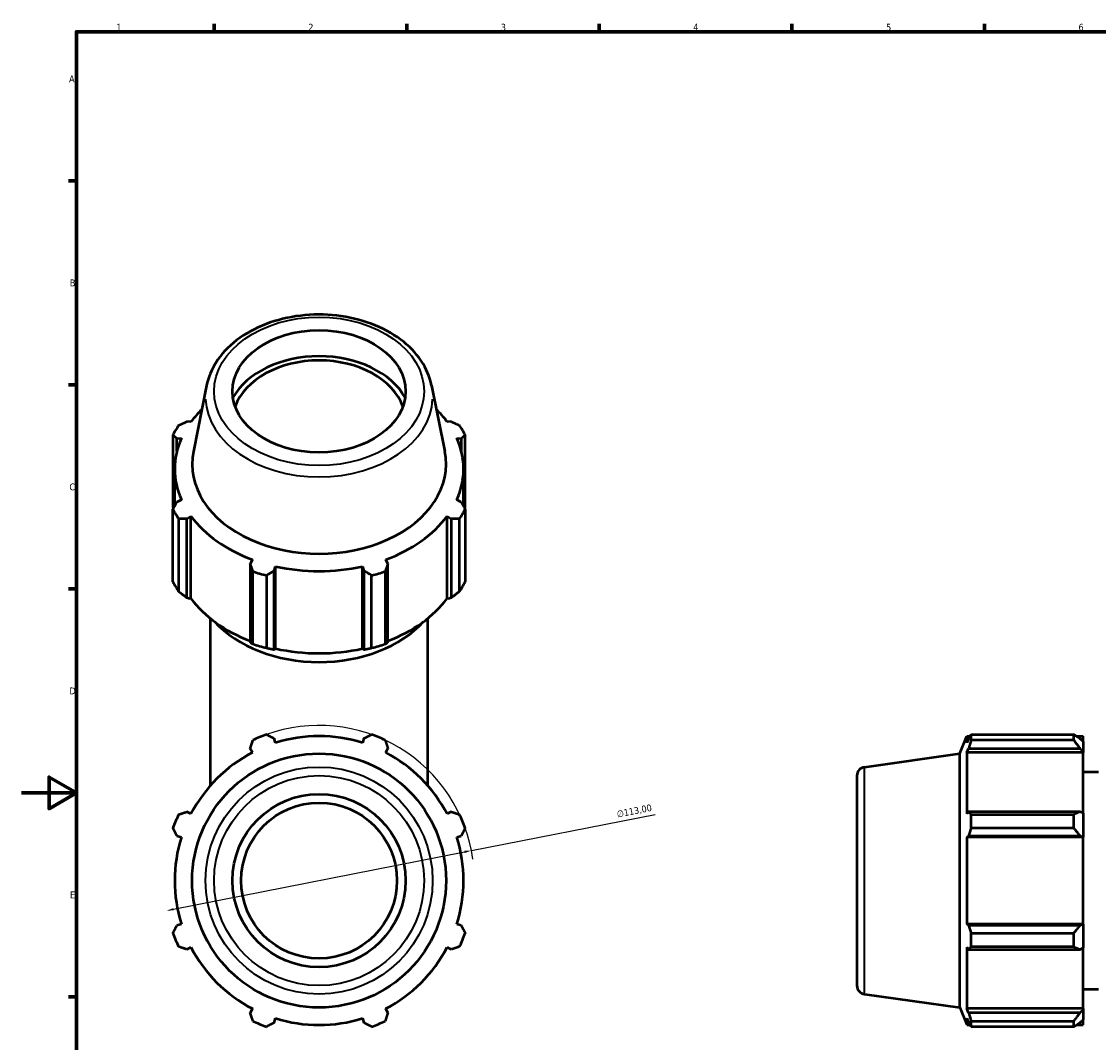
# Model space of a CAD drawing. Header units: millimetres. Extents: x 0 to 914, y 0 to 1132.
# Tile 2 of 7: x 0 to 392, y 206 to 578. Entities that reach past the tile are written whole.
import ezdxf

# ---------------------------------------------------------------- set-up
doc = ezdxf.new("R2010")
doc.units = ezdxf.units.MM
for name, color, linetype, lineweight in [('Border (ISO)', 7, 'Continuous', 70), ('Dimension (ISO)', 7, 'Continuous', 25), ('Visible (ISO)', 7, 'Continuous', 50), ('Visible Narrow (ISO)', 7, 'Continuous', 35)]:
    doc.layers.add(name, color=color, linetype=linetype, lineweight=lineweight)
doc.styles.add('Note Text (ISO)', font='tahoma.ttf')
doc.dimstyles.new('Default (ISO)', dxfattribs={"dimtxt": 2.5, "dimasz": 2.5, "dimexe": 3.175, "dimexo": 0, "dimgap": 0.762, "dimtad": 1, "dimrnd": 1e-08, "dimzin": 0, "dimtxsty": 'Note Text (ISO)', "dimcen": 0.09, "dimdle": 10, "dimclrd": 256, "dimclre": 256, "dimclrt": 232, "dimazin": 0, "dimtfac": 1.40208, "dimtmove": 0, "dimatfit": 3, "dimfxl": 1, "dimtolj": 1, "dimtzin": 0, "dimlwd": -1, "dimlwe": -1, "dimarcsym": 0})

# ---------------------------------------------------------------- blocks, each defined once
blk = doc.blocks.new('Borders Default Border')
at = {"layer": 'Border (ISO)'}
for p, q in [((70.08, 574), (70.08, 576.9)), ((140.17, 574), (140.17, 576.9)), ((210.25, 574), (210.25, 576.9)), ((280.33, 574), (280.33, 576.9)), ((350.42, 574), (350.42, 576.9)), ((20, 519.75), (17.1, 519.75)), ((20, 445.5), (17.1, 445.5)), ((20, 371.25), (17.1, 371.25)), ((20, 222.75), (17.1, 222.75))]:
    blk.add_line(p, q, dxfattribs=at)
at = {"layer": 'Border (ISO)', "flags": 128}
for points in [[(20, 20), (20, 574), (821, 574), (821, 20), (20, 20)], [(0, 297), (20, 297), (10, 302.77), (10, 291.23), (20, 297)]]:
    blk.add_lwpolyline(points, dxfattribs=at)
at = {"layer": 'Border (ISO)', "color": 232, "true_color": 0xca0064, "char_height": 2.5, "attachment_point": 7, "style": 'Note Text (ISO)'}
for s, insert in [('1', (34.48, 574.4)), ('2', (104.37, 574.4)), ('3', (174.43, 574.35)), ('4', (244.42, 574.4)), ('5', (314.64, 574.35)), ('6', (384.66, 574.35)), ('A', (17.29, 555.62)), ('B', (17.59, 481.37)), ('C', (17.43, 407.08)), ('D', (17.43, 332.88)), ('E', (17.64, 258.63))]:
    blk.add_mtext(s, dxfattribs=dict(at, insert=insert))
blk = doc.blocks.new('*D15')
at = {"layer": 'Defpoints', "color": 0, "transparency": 16777216}
for p in [(163.71, 276.02), (52.85, 254.17)]:
    blk.add_point(p, dxfattribs=at)
at = {"layer": 'Dimension (ISO)', "transparency": 16777216}
for p, q in [((163.71, 276.02), (230.57, 289.2)), ((55.3, 254.66), (161.26, 275.54))]:
    blk.add_line(p, q, dxfattribs=at)
blk.add_arc((108.28, 265.1), 56.5, 7.9289, 109.792, dxfattribs=at)
for points in [[(161.18, 275.95), (161.34, 275.13), (163.71, 276.02)], [(55.22, 255.07), (55.38, 254.25), (52.85, 254.17)]]:
    blk.add_solid(points, dxfattribs=at)
at = {"layer": 'Dimension (ISO)', "color": 232, "true_color": 0xca0064, "transparency": 16777216, "insert": (216.43, 290.46), "char_height": 2.5, "attachment_point": 1, "rotation": 11.1486, "style": 'Note Text (ISO)'}
blk.add_mtext('\\A1;∅113,00', dxfattribs=at)

msp = doc.modelspace()

# ---------------------------------------------------------------- linework, layer by layer
at = {"layer": 'Visible (ISO)'}
for p, q in [((67.3585, 445.3321), (62.5318, 421.2882)), ((149.2003, 445.3321), (154.027, 421.2882)), ((61.6714, 432.0417), (60.1679, 432.1108)), ((156.3909, 432.1108), (154.8874, 432.0417)), ((55.1169, 427.2834), (55.1169, 400.8863)), ((161.4418, 400.8863), (161.4418, 427.2834)), ((56.5498, 425.9343), (58.1663, 426.0581)), ((56.5498, 421.4056), (56.5498, 425.9343)), ((158.3924, 426.0581), (160.009, 425.9343)), ((160.009, 425.9343), (160.009, 421.4056)), ((55.7344, 401.3686), (55.7344, 414.8854)), ((160.8244, 401.3686), (160.8244, 414.8854)), ((58.1663, 403.7127), (56.5498, 402.8681)), ((160.009, 402.8681), (158.3924, 403.7127)), ((55.1169, 373.8307), (55.1169, 400.2277)), ((161.4418, 400.2277), (161.4418, 373.8307)), ((57.16, 396.7399), (57.16, 370.3429)), ((60.1679, 396.6915), (61.6714, 397.7292)), ((60.1679, 368.0508), (60.1679, 396.6915)), ((61.6714, 367.8052), (61.6714, 397.7292)), ((154.8874, 397.7292), (156.3909, 396.6915)), ((154.8874, 367.8052), (154.8874, 397.7292)), ((156.3909, 396.6915), (156.3909, 368.0508)), ((159.3987, 370.3429), (159.3987, 396.7399)), ((84.0168, 381.9286), (83.2341, 380.3812)), ((83.2341, 380.3812), (83.2341, 351.7405)), ((133.3246, 380.3812), (132.542, 381.9286)), ((133.3246, 351.7405), (133.3246, 380.3812)), ((84.2157, 351.2116), (84.2157, 377.6087)), ((91.9691, 377.8228), (92.4788, 379.4501)), ((91.9691, 349.1821), (91.9691, 377.8228)), ((92.4788, 349.5261), (92.4788, 379.4501)), ((124.08, 379.4501), (124.5897, 377.8228)), ((124.08, 349.5261), (124.08, 379.4501)), ((124.5897, 377.8228), (124.5897, 349.1821)), ((132.3431, 377.6087), (132.3431, 351.2116)), ((89.1481, 376.164), (89.1481, 349.767)), ((127.4106, 349.767), (127.4106, 376.164)), ((61.1702, 367.6207), (60.1679, 368.0508)), ((61.6714, 367.8052), (61.1702, 367.6207)), ((155.3885, 367.6207), (154.8874, 367.8052)), ((156.3909, 368.0508), (155.3885, 367.6207)), ((68.7294, 299.6926), (68.7294, 360.4994)), ((147.8294, 299.6926), (147.8294, 360.4994)), ((92.3089, 349.1451), (91.9691, 349.1821)), ((92.4788, 349.5261), (92.3089, 349.1451)), ((124.2499, 349.1451), (124.08, 349.5261)), ((124.5897, 349.1821), (124.2499, 349.1451)), ((341.4312, 311.3044), (343.9922, 317.6432)), ((343.9922, 317.6432), (343.9922, 315.2112)), ((343.9922, 317.6432), (345.1923, 317.6432)), ((345.5902, 318.2606), (382.9212, 318.2606)), ((345.5902, 316.2175), (345.5902, 318.2606)), ((382.9212, 316.2175), (382.9212, 318.2606)), ((383.9059, 317.6432), (386.3112, 317.6432)), ((386.3112, 315.7501), (386.3112, 317.6432)), ((92.4788, 315.2112), (91.9691, 316.8278)), ((124.5897, 316.8278), (124.08, 315.2112)), ((344.6771, 316.8278), (343.9922, 315.2112)), ((382.9212, 316.2175), (345.5902, 316.2175)), ((386.3112, 315.7501), (385.1812, 316.8278)), ((386.3112, 315.7501), (386.3112, 312.2073)), ((83.2341, 313.2096), (84.0168, 311.7062)), ((132.542, 311.7062), (133.3246, 313.2096)), ((306.7428, 306.4293), (341.4312, 311.3044)), ((341.4312, 218.8919), (341.4312, 311.3044)), ((343.9922, 311.7062), (344.6771, 313.2096)), ((343.9922, 311.7062), (343.9922, 289.3607)), ((386.3112, 311.7062), (343.9922, 311.7062)), ((344.6771, 313.2096), (385.1812, 313.2096)), ((385.1812, 313.2096), (386.3112, 312.2073)), ((386.3112, 312.2073), (386.3112, 311.7062)), ((386.3112, 289.6216), (386.3112, 311.7062)), ((304.0312, 303.3099), (304.0312, 226.8864)), ((386.3112, 304.6482), (391.9212, 304.6482)), ((61.6714, 289.3607), (60.1679, 290.1434)), ((156.3909, 290.1434), (154.8874, 289.3607)), ((344.6771, 290.1434), (343.9922, 289.3607)), ((385.1812, 290.1434), (344.6771, 290.1434)), ((386.3112, 289.6216), (385.1812, 290.1434)), ((345.5902, 284.2294), (345.5902, 289.1619)), ((345.5902, 289.1619), (382.9212, 289.1619)), ((382.9212, 284.2294), (382.9212, 289.1619)), ((386.3112, 289.6216), (386.3112, 281.0687)), ((382.9212, 284.2294), (345.5902, 284.2294)), ((56.5498, 281.4085), (58.1663, 280.8988)), ((158.3924, 280.8988), (160.009, 281.4085)), ((343.9922, 280.8988), (344.6771, 281.4085)), ((386.3112, 280.8988), (343.9922, 280.8988)), ((343.9922, 280.8988), (343.9922, 249.2976)), ((344.6771, 281.4085), (385.1812, 281.4085)), ((385.1812, 281.4085), (386.3112, 281.0687)), ((386.3112, 281.0687), (386.3112, 280.8988)), ((386.3112, 249.2976), (386.3112, 280.8988)), ((58.1663, 249.2976), (56.5498, 248.7879)), ((160.009, 248.7879), (158.3924, 249.2976)), ((344.6771, 248.7879), (343.9922, 249.2976)), ((386.3112, 249.2976), (343.9922, 249.2976)), ((385.1812, 248.7879), (344.6771, 248.7879)), ((386.3112, 249.1277), (385.1812, 248.7879)), ((386.3112, 249.2976), (386.3112, 249.1277)), ((386.3112, 249.1277), (386.3112, 240.5747)), ((345.5902, 241.0345), (345.5902, 245.9669)), ((345.5902, 245.9669), (382.9212, 245.9669)), ((382.9212, 241.0345), (382.9212, 245.9669)), ((60.1679, 240.0529), (61.6714, 240.8356)), ((154.8874, 240.8356), (156.3909, 240.0529)), ((343.9922, 240.8356), (344.6771, 240.0529)), ((343.9922, 240.8356), (343.9922, 218.4902)), ((344.6771, 240.0529), (385.1812, 240.0529)), ((382.9212, 241.0345), (345.5902, 241.0345)), ((385.1812, 240.0529), (386.3112, 240.5747)), ((386.3112, 218.4902), (386.3112, 240.5747)), ((306.7428, 223.7671), (341.4312, 218.8919)), ((386.3112, 225.5482), (391.9212, 225.5482)), ((84.0168, 218.4902), (83.2341, 216.9867)), ((133.3246, 216.9867), (132.542, 218.4902)), ((341.4312, 218.8919), (343.9922, 212.5532)), ((344.6771, 216.9867), (343.9922, 218.4902)), ((386.3112, 218.4902), (343.9922, 218.4902)), ((385.1812, 216.9867), (344.6771, 216.9867)), ((386.3112, 217.989), (385.1812, 216.9867)), ((386.3112, 218.4902), (386.3112, 217.989)), ((386.3112, 217.989), (386.3112, 214.4463)), ((91.9691, 213.3686), (92.4788, 214.9851)), ((124.08, 214.9851), (124.5897, 213.3686)), ((343.9922, 214.9851), (344.6771, 213.3686)), ((343.9922, 214.9851), (343.9922, 212.5532)), ((343.9922, 212.5532), (345.1923, 212.5532)), ((345.5902, 211.9357), (345.5902, 213.9788)), ((345.5902, 213.9788), (382.9212, 213.9788)), ((382.9212, 211.9357), (345.5902, 211.9357)), ((382.9212, 211.9357), (382.9212, 213.9788)), ((383.9059, 212.5532), (386.3112, 212.5532)), ((385.1812, 213.3686), (386.3112, 214.4463)), ((386.3112, 212.5532), (386.3112, 214.4463))]:
    msp.add_line(p, q, dxfattribs=at)
for radius in [46.2062, 31.5, 28.35]:
    msp.add_circle((108.2794, 265.0982), radius, dxfattribs=at)
for centre, radius, start, end in [((108.2794, 265.0982), 56.5, 109.791984, 115.208016), ((108.2794, 265.0982), 52.545, 72.5, 107.5), ((108.2794, 265.0982), 56.5, 64.791984, 70.208016), ((108.2794, 265.0982), 52.545, 117.5, 152.5), ((108.2794, 265.0982), 52.545, 27.5, 62.5), ((307.1812, 303.3099), 3.15, 98, 180), ((108.2794, 265.0982), 56.5, 154.791984, 160.208016), ((108.2794, 265.0982), 56.5, 19.791984, 25.208016), ((108.2794, 265.0982), 52.545, 162.5, 197.5), ((108.2794, 265.0982), 52.545, 342.5, 17.5), ((108.2794, 265.0982), 56.5, 199.791984, 205.208016), ((108.2794, 265.0982), 56.5, 334.791984, 340.208016), ((108.2794, 265.0982), 52.545, 207.5, 242.5), ((108.2794, 265.0982), 52.545, 297.5, 332.5), ((307.1812, 226.8864), 3.15, 180, 262), ((108.2794, 265.0982), 56.5, 244.791984, 250.208016), ((108.2794, 265.0982), 52.545, 252.5, 287.5), ((108.2794, 265.0982), 56.5, 289.791984, 295.208016)]:
    msp.add_arc(centre, radius, start, end, dxfattribs=at)
msp.add_ellipse((108.2794, 443.1421), major_axis=(-31.5, 0), ratio=0.70710678, dxfattribs=at)
for centre, major_axis, start_param, end_param in [((108.2794, 432.1231), (33.6901, 0), 0.37604796, 2.76554469), ((108.2794, 432.1231), (31.5, 0), 0.24994895, 2.8916437), ((108.2794, 414.8854), (-52.545, 0), 5.660491, 5.80321976), ((108.2794, 414.8854), (-52.545, 0), 3.6215582, 3.76428696), ((108.2794, 413.7555), (-56.5, 0), 5.84322243, 5.93775002), ((108.2794, 413.7555), (56.5, 0), 0.34543529, 0.43996288), ((108.2794, 414.8854), (-52.545, 0), 5.97775269, 6.58861793), ((108.2794, 414.8854), (52.545, 0), 5.97775269, 6.58861793), ((108.2794, 416.6964), (-46.2062, 0), 6.14217766, 9.56578561), ((108.2794, 413.7555), (-56.5, 0), 0.34543529, 0.43996288), ((108.2794, 413.7555), (56.5, 0), 5.84322243, 5.93775002), ((108.2794, 414.8854), (52.545, 0), 3.6215582, 4.23242344), ((108.2794, 414.8854), (52.545, 0), 5.19235452, 5.80321976), ((108.2794, 413.7555), (56.5, 0), 4.2724261, 4.36695369), ((108.2794, 414.8854), (52.545, 0), 4.40695636, 5.0178216), ((108.2794, 413.7555), (56.5, 0), 5.05782427, 5.15235186), ((108.2794, 387.3585), (-56.5, 0), 0.34543529, 0.43996288), ((108.2794, 387.3585), (56.5, 0), 5.84322243, 5.93775002), ((108.2794, 384.9614), (-52.545, 0), 0.47996554, 1.07396345), ((108.2794, 384.9614), (-52.545, 0), 2.06762921, 2.66162711), ((108.2794, 376.5869), (45.2, 0), 3.71150641, 5.71327155), ((108.2794, 387.3585), (-56.5, 0), 1.13083345, 1.22536104), ((108.2794, 384.9614), (-52.545, 0), 1.26536371, 1.87622895), ((108.2794, 387.3585), (-56.5, 0), 1.91623161, 2.0107592)]:
    msp.add_ellipse(centre, major_axis=major_axis, ratio=0.70710678, start_param=start_param, end_param=end_param, dxfattribs=at)
msp.add_open_spline([(149.2003, 445.3321), (148.5762, 448.4409), (147.2909, 451.4504), (143.5139, 457.1012), (140.9719, 459.7212), (134.8591, 464.3046), (131.2543, 466.2428), (123.3827, 469.2044), (119.1101, 470.2182), (110.3471, 471.219), (105.8579, 471.2052), (97.1048, 470.1502), (92.8422, 469.1092), (84.9661, 466.0825), (81.3527, 464.0977), (75.1794, 459.3569), (72.6087, 456.6071), (69.0758, 450.9934), (67.9352, 448.2047), (67.3585, 445.3321)], degree=3, knots=[3.2826003, 3.2826003, 3.2826003, 3.2826003, 3.58311229, 3.58311229, 3.89769572, 3.89769572, 4.2234204, 4.2234204, 4.55226192, 4.55226192, 4.88122882, 4.88122882, 5.21019917, 5.21019917, 5.53901742, 5.53901742, 5.86449537, 5.86449537, 6.14217766, 6.14217766, 6.14217766, 6.14217766], dxfattribs=at)
for points, weights in [([(57.16, 430.7711), (58.6947, 431.461), (60.1679, 432.1108)], [2.40042970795, 2.43042107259, 2.45877834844]), ([(156.3909, 432.1108), (157.8641, 431.461), (159.3987, 430.7711)], [2.44916063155, 2.42091427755, 2.39104022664]), ([(56.5498, 425.9343), (55.848, 426.6014), (55.1169, 427.2834)], [2.45877834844, 2.43042107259, 2.40042970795]), ([(161.4418, 427.2834), (160.7108, 426.6014), (160.009, 425.9343)], [2.39104022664, 2.42091427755, 2.44916063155]), ([(55.1169, 400.2277), (55.848, 401.5811), (56.5498, 402.8681)], [2.38165074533, 2.41140748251, 2.43954291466]), ([(55.1169, 400.8863), (55.1923, 400.6957), (55.2674, 400.5061)], [1.00560820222, 1.00569270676, 1.00576848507]), ([(160.009, 402.8681), (160.7108, 401.5811), (161.4418, 400.2277)], [2.44916063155, 2.42091427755, 2.39104022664]), ([(161.2914, 400.5061), (161.3664, 400.6957), (161.4418, 400.8863)], [1.00461458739, 1.00452280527, 1.0044223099]), ([(60.1679, 396.6915), (58.6947, 396.7216), (57.16, 396.7399)], [2.43954291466, 2.41140748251, 2.38165074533]), ([(159.3987, 396.7399), (157.8641, 396.7216), (156.3909, 396.6915)], [2.39104022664, 2.42091427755, 2.44916063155]), ([(84.2157, 377.6087), (83.7149, 379.0296), (83.2341, 380.3812)], [2.38165074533, 2.41140748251, 2.43954291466]), ([(133.3246, 380.3812), (132.8439, 379.0296), (132.3431, 377.6087)], [2.44916063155, 2.42091427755, 2.39104022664]), ([(91.9691, 377.8228), (90.5874, 377.0167), (89.1481, 376.164)], [2.44916063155, 2.42091427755, 2.39104022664]), ([(127.4106, 376.164), (125.9714, 377.0167), (124.5897, 377.8228)], [2.39104022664, 2.42091427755, 2.44916063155]), ([(57.16, 370.3429), (58.6947, 369.1578), (60.1679, 368.0508)], [1.00560820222, 1.00642815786, 1.00642653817]), ([(156.3909, 368.0508), (157.8641, 369.1578), (159.3987, 370.3429)], [1.00574632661, 1.0056263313, 1.0046855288]), ([(83.2341, 351.7405), (83.7149, 351.4658), (84.2157, 351.2116)], [1.00189065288, 1.00197844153, 1.00124822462]), ([(89.1481, 349.767), (90.5874, 349.4529), (91.9691, 349.1821)], [1.00153576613, 1.00220665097, 1.00205930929]), ([(124.5897, 349.1821), (125.9714, 349.4529), (127.4106, 349.767)], [1.00199991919, 1.00212628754, 1.00143450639]), ([(132.3431, 351.2116), (132.8439, 351.4658), (133.3246, 351.7405)], [1.00153576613, 1.00220665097, 1.00205930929]), ([(89.1481, 318.2606), (90.5874, 317.5296), (91.9691, 316.8278)], [1, 1.00223572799, 1.00365647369]), ([(124.5897, 316.8278), (125.9714, 317.5296), (127.4106, 318.2606)], [1.00365647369, 1.00223572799, 1]), ([(344.6771, 316.8278), (345.1154, 317.5296), (345.5902, 318.2606)], [1.00365647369, 1.00223572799, 1]), ([(385.1812, 316.8278), (384.0964, 317.5296), (382.9212, 318.2606)], [1.00510220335, 1.00971548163, 1.01352189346]), ([(83.2341, 313.2096), (83.7149, 314.6829), (84.2157, 316.2175)], [1.00365647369, 1.00223572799, 1]), ([(132.3431, 316.2175), (132.8439, 314.6829), (133.3246, 313.2096)], [1, 1.00223572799, 1.00365647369]), ([(345.5902, 316.2175), (345.1154, 314.6829), (344.6771, 313.2096)], [1, 1.00223572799, 1.00365647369]), ([(382.9212, 316.2175), (384.0964, 314.6829), (385.1812, 313.2096)], [1.01352189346, 1.00971548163, 1.00510220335]), ([(57.16, 289.1619), (58.6947, 289.6626), (60.1679, 290.1434)], [1, 1.00223572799, 1.00365647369]), ([(156.3909, 290.1434), (157.8641, 289.6626), (159.3987, 289.1619)], [1.00365647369, 1.00223572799, 1]), ([(344.6771, 290.1434), (345.1154, 289.6626), (345.5902, 289.1619)], [1.00365647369, 1.00223572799, 1]), ([(385.1812, 290.1434), (384.0964, 289.6626), (382.9212, 289.1619)], [1.00510220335, 1.00971548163, 1.01352189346]), ([(56.5498, 281.4085), (55.848, 282.7902), (55.1169, 284.2294)], [1.00365647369, 1.00223572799, 1]), ([(161.4418, 284.2294), (160.7108, 282.7902), (160.009, 281.4085)], [1, 1.00223572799, 1.00365647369]), ([(345.5902, 284.2294), (345.1154, 282.7902), (344.6771, 281.4085)], [1, 1.00223572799, 1.00365647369]), ([(382.9212, 284.2294), (384.0964, 282.7902), (385.1812, 281.4085)], [1.01352189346, 1.00971548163, 1.00510220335]), ([(55.1169, 245.9669), (55.848, 247.4062), (56.5498, 248.7879)], [1, 1.00223572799, 1.00365647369]), ([(160.009, 248.7879), (160.7108, 247.4062), (161.4418, 245.9669)], [1.00365647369, 1.00223572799, 1]), ([(344.6771, 248.7879), (345.1154, 247.4062), (345.5902, 245.9669)], [1.00365647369, 1.00223572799, 1]), ([(385.1812, 248.7879), (384.0964, 247.4062), (382.9212, 245.9669)], [1.00510220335, 1.00971548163, 1.01352189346]), ([(60.1679, 240.0529), (58.6947, 240.5337), (57.16, 241.0345)], [1.00365647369, 1.00223572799, 1]), ([(159.3987, 241.0345), (157.8641, 240.5337), (156.3909, 240.0529)], [1, 1.00223572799, 1.00365647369]), ([(345.5902, 241.0345), (345.1154, 240.5337), (344.6771, 240.0529)], [1, 1.00223572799, 1.00365647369]), ([(382.9212, 241.0345), (384.0964, 240.5337), (385.1812, 240.0529)], [1.01352189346, 1.00971548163, 1.00510220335]), ([(84.2157, 213.9788), (83.7149, 215.5134), (83.2341, 216.9867)], [1, 1.00223572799, 1.00365647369]), ([(133.3246, 216.9867), (132.8439, 215.5134), (132.3431, 213.9788)], [1.00365647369, 1.00223572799, 1]), ([(344.6771, 216.9867), (345.1154, 215.5134), (345.5902, 213.9788)], [1.00365647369, 1.00223572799, 1]), ([(385.1812, 216.9867), (384.0964, 215.5134), (382.9212, 213.9788)], [1.00510220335, 1.00971548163, 1.01352189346]), ([(91.9691, 213.3686), (90.5874, 212.6668), (89.1481, 211.9357)], [1.00365647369, 1.00223572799, 1]), ([(127.4106, 211.9357), (125.9714, 212.6668), (124.5897, 213.3686)], [1, 1.00223572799, 1.00365647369]), ([(345.5902, 211.9357), (345.1154, 212.6668), (344.6771, 213.3686)], [1, 1.00223572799, 1.00365647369]), ([(382.9212, 211.9357), (384.0964, 212.6668), (385.1812, 213.3686)], [1.01352189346, 1.00971548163, 1.00510220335])]:
    msp.add_rational_spline(points, weights, degree=2, dxfattribs=at)
at = {"layer": 'Visible Narrow (ISO)'}
msp.add_line((306.7428, 224.2759), (306.7428, 305.9204), dxfattribs=at)
for radius in [41.3311, 38.2117]:
    msp.add_circle((108.2794, 265.0982), radius, dxfattribs=at)
msp.add_ellipse((108.2794, 443.1421), major_axis=(-38.2117, 0), ratio=0.70710678, dxfattribs=at)
msp.add_ellipse((108.2794, 441.2248), major_axis=(-41.3311, 0), ratio=0.70710678, start_param=0.03017275, end_param=3.11141991, dxfattribs=at)

# ---------------------------------------------------------------- block references
msp.add_blockref('Borders Default Border', (0, 0))

# ---------------------------------------------------------------- dimensions: what is measured, and where the dimension line sits
at = {"layer": 'Dimension (ISO)'}
dim = msp.add_diameter_dim_2p(p1=(52.8456, 254.1736), p2=(163.7132, 276.0227), dimstyle='Default (ISO)', override={"dimdec": 2, "dimlfac": 1, "dimtp": 0, "dimtm": 0, "dimtdec": 2, "dimatfit": 2}, dxfattribs=at)
dim.commit()
dim.dimension.update_dxf_attribs({"geometry": '*D15', "text_midpoint": (223.5103, 287.8071), "dimtype": 163})

doc.saveas('drawing.dxf')
